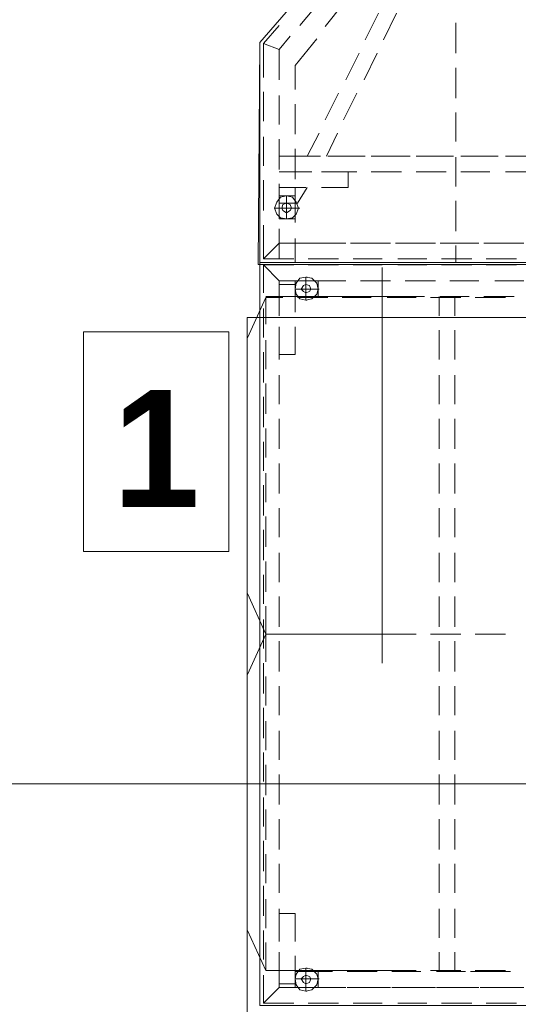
# Model space of a CAD drawing. Header units: millimetres. Extents: x 82175 to 237000, y 24756 to 471700.
# Tile 28 of 256: x 115184 to 116038, y 93922 to 95609. Entities that reach past the tile are written whole.
import ezdxf

# ---------------------------------------------------------------- set-up
doc = ezdxf.new("R2010")
doc.units = ezdxf.units.MM
doc.linetypes.add('Wipeout_Contour', pattern=[1000, 0, -1000])
doc.layers.add('2D - Ogólne', color=8, linetype='Continuous')
doc.layers.add('2D - Rysunki i Obrazki', color=8, linetype='Continuous')
doc.styles.add('STYL_AUTOMATYCZNY_11', font='txt')

msp = doc.modelspace()

# ---------------------------------------------------------------- linework, layer by layer
at = {"layer": '2D - Ogólne', "color": 8, "linetype": 'Continuous', "lineweight": 20, "ltscale": 100}
msp.add_line((110440, 94299.8), (116270, 94299.8), dxfattribs=at)
at = {"layer": '2D - Rysunki i Obrazki', "color": 8, "linetype": 'Continuous', "lineweight": 13, "ltscale": 100, "flags": 128}
for points in [[(117092.3, 95190), (115592.3, 95190), (115595.3, 95570.5), (115918.8, 95943.7), (116773.1, 95943.7), (117094.5, 95570.5)], [(115595.3, 95193.1), (115595.3, 95570.5), (115918.8, 95943.7), (116773.1, 95943.7), (117094.5, 95570.5), (117094.5, 95193.1)], [(115595.3, 95193.1), (115595.3, 95570.5), (115918.8, 95943.7), (116773.1, 95943.7), (117094.5, 95570.5), (117094.5, 95193.1)], [(115595.3, 95193.1), (115595.3, 95570.5), (115918.8, 95943.7), (116773.1, 95943.7), (117094.5, 95570.5), (117094.5, 95193.1)], [(115595.3, 95193.1), (115595.3, 95570.5), (115918.8, 95943.7), (116773.1, 95943.7), (117094.5, 95570.5), (117094.5, 95193.1)], [(115595.3, 95193.1), (115595.3, 95570.5), (115918.8, 95943.7), (116773.1, 95943.7), (117094.5, 95570.5), (117094.5, 95193.1)], [(115595.3, 95193.1), (115595.3, 95570.5), (115918.8, 95943.7), (116773.1, 95943.7), (117094.5, 95570.5), (117094.5, 95193.1)], [(115655.5, 95307.2), (115628.5, 95307.2), (115628.5, 95267.8), (115655.5, 95267.8)], [(115632.7, 95286.4), (115634.7, 95282.3), (115641, 95278.1), (115647.2, 95282.3), (115649.2, 95286.4), (115647.2, 95292.6), (115641, 95294.7), (115634.7, 95292.6)], [(115628.5, 95267.8), (115655.5, 95267.8)], [(115595.3, 95193.1), (115595.3, 93920), (116346, 93920), (116346, 95193.1)], [(115595.3, 95193.1), (115595.3, 93920), (116346, 93920), (116346, 95193.1)], [(116346, 93920), (116346, 95193.1), (115595.3, 95193.1), (115595.3, 93920)], [(115595.3, 95193.1), (115595.3, 93920), (116346, 93920), (116346, 95193.1)], [(115595.3, 95193.1), (115595.3, 93920), (116346, 93920), (116346, 95193.1)], [(116346, 93920), (116346, 95193.1), (115595.3, 95193.1), (115595.3, 93920)], [(115595.3, 95193.1), (115595.3, 93920), (116346, 93920), (116346, 95193.1)], [(115655.5, 95162), (115655.5, 95135), (115694.9, 95135), (115694.9, 95162)], [(115674.1, 95141.3), (115680.3, 95143.3), (115682.4, 95147.5), (115680.3, 95153.7), (115674.1, 95155.8), (115670, 95153.7), (115665.8, 95147.5), (115670, 95143.3)], [(115694.9, 95135), (115694.9, 95162)], [(116323.3, 95098.9), (116323.3, 93898.9), (115573.3, 93898.9), (115573.3, 95098.9)], [(115655.5, 93978), (115655.5, 93951.1), (115694.9, 93951.1), (115694.9, 93978)], [(115674.1, 93957.3), (115680.3, 93959.4), (115682.4, 93965.6), (115680.3, 93969.7), (115674.1, 93971.8), (115670, 93969.7), (115665.8, 93965.6), (115670, 93959.4)], [(115694.9, 93951.1), (115694.9, 93978)], [(115601.6, 93924.1), (115628.5, 93924.1)]]:
    msp.add_lwpolyline(points, close=True, dxfattribs=at)
for points in [[(115663.8, 95599.5), (115696.9, 95638.9)], [(115707.3, 95597.4), (115738.4, 95636.8)], [(115798.5, 95620.3), (115775.7, 95574.6)], [(115806.8, 95574.6), (115829.6, 95620.3)], [(115931.2, 95603.7), (115931.2, 95551.8)], [(115601.6, 95568.4), (115628.5, 95599.5)], [(115628.5, 95558), (115647.2, 95580.9)], [(115655.5, 95489.6), (115655.5, 95531.1), (115692.8, 95576.7)], [(115628.5, 95558), (115601.6, 95568.4)], [(115601.6, 95568.4), (115601.6, 95510.4)], [(115628.5, 95506.2), (115628.5, 95558)], [(115765.4, 95551.8), (115742.6, 95506.2)], [(115773.7, 95506.2), (115796.5, 95551.8)], [(115931.2, 95526.9), (115931.2, 95475.1)], [(115601.6, 95485.5), (115601.6, 95435.7)], [(115628.5, 95429.5), (115628.5, 95479.3)], [(115730.1, 95483.4), (115707.3, 95437.8)], [(115738.4, 95437.8), (115761.2, 95483.4)], [(115655.5, 95412.9), (115655.5, 95464.7)], [(115931.2, 95450.2), (115931.2, 95400.5)], [(115601.6, 95408.8), (115601.6, 95359)], [(115628.5, 95352.8), (115628.5, 95404.6)], [(115696.9, 95415), (115676.2, 95375.6)], [(115709.4, 95375.6), (115728, 95415)], [(115655.5, 95336.2), (115655.5, 95388)], [(115684.5, 95375.6), (115628.5, 95375.6)], [(115655.5, 95375.6), (115699, 95375.6)], [(115761.2, 95375.6), (115711.5, 95375.6)], [(115723.9, 95375.6), (115775.7, 95375.6)], [(115837.9, 95375.6), (115786.1, 95375.6)], [(115800.6, 95375.6), (115852.5, 95375.6)], [(115914.7, 95375.6), (115862.8, 95375.6)], [(115877.3, 95375.6), (115927.1, 95375.6)], [(115931.2, 95373.5), (115931.2, 95323.7)], [(115989.3, 95375.6), (115939.5, 95375.6)], [(115954.1, 95375.6), (116003.8, 95375.6)], [(116066, 95375.6), (116016.3, 95375.6)], [(116028.7, 95375.6), (116080.5, 95375.6)], [(115601.6, 95334.1), (115601.6, 95282.3)], [(115628.5, 95348.6), (115674.1, 95348.6)], [(115684.5, 95348.6), (115628.5, 95348.6)], [(115655.5, 95348.6), (115684.5, 95348.6)], [(115701.1, 95348.6), (115746.7, 95348.6)], [(115761.2, 95348.6), (115711.5, 95348.6)], [(115711.5, 95348.6), (115761.2, 95348.6)], [(115746.7, 95321.7), (115746.7, 95348.6)], [(115837.9, 95348.6), (115786.1, 95348.6)], [(115786.1, 95348.6), (115837.9, 95348.6)], [(115914.7, 95348.6), (115862.8, 95348.6)], [(115862.8, 95348.6), (115914.7, 95348.6)], [(115989.3, 95348.6), (115939.5, 95348.6)], [(115939.5, 95348.6), (115989.3, 95348.6)], [(116066, 95348.6), (116016.3, 95348.6)], [(116016.3, 95348.6), (116066, 95348.6)], [(115628.5, 95276), (115628.5, 95327.9)], [(115674.1, 95321.7), (115628.5, 95321.7)], [(115655.5, 95294.7), (115655.5, 95321.7)], [(115659.6, 95294.7), (115676.2, 95321.7)], [(115746.7, 95321.7), (115701.1, 95321.7)], [(115620.2, 95286.4), (115624.4, 95296.8), (115630.6, 95305.1), (115641, 95307.2), (115651.3, 95305.1)], [(115620.2, 95286.4), (115624.4, 95296.8), (115630.6, 95305.1), (115641, 95307.2), (115651.3, 95305.1)], [(115655.5, 95267.8), (115655.5, 95307.2), (115628.5, 95307.2), (115628.5, 95267.8)], [(115661.7, 95286.4), (115657.5, 95296.8), (115651.3, 95305.1), (115641, 95307.2), (115630.6, 95305.1)], [(115641, 95307.2), (115643, 95307.2)], [(115641, 95307.2), (115641, 95286.4), (115661.7, 95286.4)], [(115655.5, 95261.5), (115655.5, 95311.3)], [(115931.2, 95298.9), (115931.2, 95247)], [(115620.2, 95286.4), (115622.3, 95286.4)], [(115641, 95267.8), (115641, 95286.4), (115620.2, 95286.4)], [(115620.2, 95286.4), (115622.3, 95286.4)], [(115620.2, 95286.4), (115624.4, 95276), (115630.6, 95269.8), (115641, 95267.8), (115651.3, 95269.8)], [(115628.5, 95294.7), (115655.5, 95294.7), (115655.5, 95267.8)], [(115628.5, 95294.7), (115628.5, 95267.8)], [(115661.7, 95286.4), (115657.5, 95276), (115651.3, 95269.8), (115641, 95267.8), (115630.6, 95269.8)], [(115661.7, 95286.4), (115657.5, 95276), (115651.3, 95269.8), (115641, 95267.8), (115630.6, 95269.8)], [(115641, 95286.4), (115643, 95286.4)], [(115641, 95286.4), (115643, 95286.4)], [(115653.4, 95294.7), (115659.6, 95294.7)], [(115661.7, 95286.4), (115663.8, 95286.4)], [(115628.5, 95267.8), (115655.5, 95267.8)], [(115655.5, 95267.8), (115628.5, 95267.8)], [(115641, 95267.8), (115643, 95267.8)], [(115601.6, 95257.4), (115601.6, 95199.3)], [(115628.5, 95199.3), (115628.5, 95251.2)], [(115655.5, 95193.1), (115655.5, 95234.6)], [(115628.5, 95226.3), (115601.6, 95199.3), (115653.4, 95199.3)], [(115665.8, 95226.3), (115628.5, 95226.3), (115601.6, 95199.3)], [(115655.5, 95226.3), (115694.9, 95226.3)], [(115742.6, 95226.3), (115692.8, 95226.3)], [(115694.9, 95226.3), (115726, 95226.3)], [(115750.8, 95226.3), (115802.7, 95226.3)], [(115819.3, 95226.3), (115767.4, 95226.3)], [(115827.6, 95226.3), (115877.3, 95226.3)], [(115896, 95226.3), (115844.2, 95226.3)], [(115904.3, 95226.3), (115954.1, 95226.3)], [(115970.6, 95226.3), (115920.9, 95226.3)], [(115931.2, 95222.1), (115931.2, 95193.1)], [(115978.9, 95226.3), (116030.8, 95226.3)], [(116047.4, 95226.3), (115997.6, 95226.3)], [(115601.6, 95199.3), (115628.5, 95199.3)], [(115601.6, 95199.3), (115628.5, 95199.3)], [(115678.3, 95199.3), (115730.1, 95199.3)], [(115755, 95199.3), (115804.8, 95199.3)], [(115831.7, 95199.3), (115881.5, 95199.3)], [(115906.4, 95199.3), (115958.2, 95199.3)], [(115983.1, 95199.3), (116034.9, 95199.3)], [(115601.6, 95189), (115601.6, 95141.3)], [(115628.5, 95101.9), (115628.5, 95162), (115601.6, 95189)], [(115653.4, 95189), (115601.6, 95189), (115628.5, 95162), (115665.8, 95162)], [(115601.6, 95189), (115653.4, 95189)], [(115730.1, 95189), (115678.3, 95189)], [(115678.3, 95189), (115730.1, 95189)], [(115804.8, 95189), (115755, 95189)], [(115755, 95189), (115804.8, 95189)], [(115804.8, 95184.8), (115804.8, 94506.8)], [(115881.5, 95189), (115831.7, 95189)], [(115831.7, 95189), (115881.5, 95189)], [(115958.2, 95189), (115906.4, 95189)], [(115906.4, 95189), (115958.2, 95189)], [(116034.9, 95189), (115983.1, 95189)], [(115983.1, 95189), (116034.9, 95189)], [(115655.5, 95147.5), (115674.1, 95147.5), (115674.1, 95168.2)], [(115674.1, 95168.2), (115663.8, 95166.2), (115657.5, 95157.9), (115655.5, 95147.5), (115657.5, 95139.2)], [(115674.1, 95168.2), (115684.5, 95166.2), (115692.8, 95157.9), (115694.9, 95147.5), (115692.8, 95139.2)], [(115674.1, 95168.2), (115684.5, 95166.2), (115692.8, 95157.9), (115694.9, 95147.5), (115692.8, 95139.2)], [(115674.1, 95168.2), (115676.2, 95168.2)], [(115628.5, 95155.8), (115628.5, 95108.1)], [(115655.5, 95108.1), (115655.5, 95155.8), (115628.5, 95155.8)], [(115694.9, 95162), (115655.5, 95162), (115655.5, 95135)], [(115694.9, 95162), (115655.5, 95162), (115655.5, 95135), (115694.9, 95135)], [(115674.1, 95128.8), (115663.8, 95130.9), (115657.5, 95139.2), (115655.5, 95147.5), (115657.5, 95157.9)], [(115674.1, 95128.8), (115663.8, 95130.9), (115657.5, 95139.2), (115655.5, 95147.5), (115657.5, 95157.9)], [(115655.5, 95147.5), (115657.5, 95147.5)], [(115674.1, 95128.8), (115684.5, 95130.9), (115692.8, 95139.2), (115694.9, 95147.5), (115692.8, 95157.9)], [(115674.1, 95147.5), (115676.2, 95147.5)], [(115694.9, 95147.5), (115674.1, 95147.5), (115674.1, 95128.8)], [(115674.1, 95147.5), (115676.2, 95147.5)], [(115692.8, 95162), (115742.6, 95162)], [(115694.9, 95135), (115694.9, 95162)], [(115694.9, 95162), (115694.9, 95135), (115726, 95135)], [(115694.9, 95147.5), (115696.9, 95147.5)], [(115767.4, 95162), (115819.3, 95162)], [(115844.2, 95162), (115896, 95162)], [(115920.9, 95162), (115970.6, 95162)], [(115997.6, 95162), (116047.4, 95162)], [(115605.7, 95133), (115574.2, 95064.3)], [(115605.7, 95135), (115854.5, 95135)], [(115634.7, 95133), (115605.7, 95133), (115605.7, 95087.4)], [(115694.9, 95135), (115655.5, 95135)], [(115711.5, 95133), (115659.6, 95133)], [(115786.1, 95133), (115736.3, 95133)], [(115750.8, 95135), (115802.7, 95135)], [(115862.8, 95133), (115813.1, 95133)], [(115827.6, 95135), (115877.3, 95135)], [(115939.5, 95133), (115887.7, 95133)], [(115902.2, 95135), (115902.2, 95101.9)], [(115904.3, 95135), (115954.1, 95135)], [(115929.2, 95101.9), (115929.2, 95135)], [(116016.3, 95133), (115964.4, 95133)], [(115978.9, 95135), (116030.8, 95135)], [(115601.6, 95114.3), (115601.6, 95064.5)], [(115674.1, 95128.8), (115676.2, 95128.8)], [(115674.1, 95128.8), (115676.2, 95128.8)], [(115628.5, 95083.2), (115628.5, 95035.5), (115655.5, 95035.5), (115655.5, 95083.2)], [(115628.5, 95027.2), (115628.5, 95077)], [(115902.2, 95077), (115902.2, 95027.2)], [(115929.2, 95027.2), (115929.2, 95077)], [(115605.7, 95060.4), (115605.7, 95010.6)], [(115601.6, 95039.7), (115601.6, 94987.8)], [(115628.5, 94950.5), (115628.5, 95000.3)], [(115902.2, 95000.3), (115902.2, 94950.5)], [(115929.2, 94950.5), (115929.2, 95000.3)], [(115605.7, 94985.8), (115605.7, 94933.9)], [(115601.6, 94962.9), (115601.6, 94911.1)], [(115628.5, 94873.8), (115628.5, 94925.6)], [(115902.2, 94925.6), (115902.2, 94873.8)], [(115929.2, 94873.8), (115929.2, 94925.6)], [(115605.7, 94909), (115605.7, 94859.3)], [(115601.6, 94886.2), (115601.6, 94836.5)], [(115628.5, 94797.1), (115628.5, 94848.9)], [(115902.2, 94848.9), (115902.2, 94797.1)], [(115929.2, 94797.1), (115929.2, 94848.9)], [(115605.7, 94832.3), (115605.7, 94782.5)], [(115601.6, 94811.6), (115601.6, 94759.7)], [(115628.5, 94722.4), (115628.5, 94772.2)], [(115902.2, 94772.2), (115902.2, 94722.4)], [(115929.2, 94722.4), (115929.2, 94772.2)], [(115605.7, 94757.7), (115605.7, 94705.8)], [(115601.6, 94734.9), (115601.6, 94683)], [(115628.5, 94645.7), (115628.5, 94695.5)], [(115902.2, 94695.5), (115902.2, 94645.7)], [(115929.2, 94645.7), (115929.2, 94695.5)], [(115605.7, 94680.9), (115605.7, 94629.1)], [(115601.6, 94658.1), (115601.6, 94608.4)], [(115605.7, 94556.5), (115574.2, 94625.8)], [(115628.5, 94569), (115628.5, 94620.8)], [(115902.2, 94620.8), (115902.2, 94569)], [(115929.2, 94569), (115929.2, 94620.8)], [(115605.7, 94604.2), (115605.7, 94556.5), (115634.7, 94556.5)], [(115601.6, 94581.4), (115601.6, 94531.6)], [(115605.7, 94556.5), (115574.2, 94487.3)], [(115634.7, 94556.5), (115605.7, 94556.5), (115605.7, 94508.8)], [(115605.7, 94556.5), (115854.5, 94556.5)], [(115605.7, 94556.5), (115854.5, 94556.5)], [(115711.5, 94556.5), (115659.6, 94556.5)], [(115659.6, 94556.5), (115711.5, 94556.5)], [(115786.1, 94556.5), (115736.3, 94556.5)], [(115736.3, 94556.5), (115786.1, 94556.5)], [(115862.8, 94556.5), (115813.1, 94556.5)], [(115813.1, 94556.5), (115862.8, 94556.5)], [(115939.5, 94556.5), (115887.7, 94556.5)], [(115887.7, 94556.5), (115939.5, 94556.5)], [(116016.3, 94556.5), (115964.4, 94556.5)], [(115964.4, 94556.5), (116016.3, 94556.5)], [(115628.5, 94492.2), (115628.5, 94544.1)], [(115902.2, 94544.1), (115902.2, 94492.2)], [(115929.2, 94492.2), (115929.2, 94544.1)], [(115601.6, 94506.8), (115601.6, 94454.9)], [(115605.7, 94484), (115605.7, 94434.2)], [(115628.5, 94417.6), (115628.5, 94467.4)], [(115902.2, 94467.4), (115902.2, 94417.6)], [(115929.2, 94417.6), (115929.2, 94467.4)], [(115601.6, 94430), (115601.6, 94378.2)], [(115605.7, 94407.2), (115605.7, 94357.5)], [(115628.5, 94340.9), (115628.5, 94390.6)], [(115902.2, 94390.6), (115902.2, 94340.9)], [(115929.2, 94340.9), (115929.2, 94390.6)], [(115601.6, 94353.3), (115601.6, 94303.6)], [(115605.7, 94332.6), (115605.7, 94280.7)], [(115628.5, 94264.2), (115628.5, 94316)], [(115902.2, 94316), (115902.2, 94264.2)], [(115929.2, 94264.2), (115929.2, 94316)], [(115601.6, 94276.6), (115601.6, 94226.8)], [(115605.7, 94255.9), (115605.7, 94204)], [(115628.5, 94187.4), (115628.5, 94239.3)], [(115902.2, 94239.3), (115902.2, 94187.4)], [(115929.2, 94187.4), (115929.2, 94239.3)], [(115601.6, 94202), (115601.6, 94150.1)], [(115605.7, 94179.1), (115605.7, 94129.4)], [(115628.5, 94112.8), (115628.5, 94162.6)], [(115902.2, 94162.6), (115902.2, 94112.8)], [(115929.2, 94112.8), (115929.2, 94162.6)], [(115601.6, 94125.2), (115601.6, 94073.4)], [(115605.7, 94102.4), (115605.7, 94052.7)], [(115628.5, 94036.1), (115628.5, 94085.8)], [(115902.2, 94085.8), (115902.2, 94036.1)], [(115929.2, 94036.1), (115929.2, 94085.8)], [(115628.5, 94077.5), (115628.5, 94029.9)], [(115655.5, 94029.9), (115655.5, 94077.5), (115628.5, 94077.5)], [(115605.7, 93980.1), (115574.2, 94048.7)], [(115601.6, 94048.5), (115601.6, 93998.7)], [(115605.7, 94027.8), (115605.7, 93980.1), (115634.7, 93980.1)], [(115601.6, 93971.8), (115601.6, 93924.1), (115628.5, 93951.1), (115628.5, 94011.2)], [(115628.5, 94005), (115628.5, 93957.3), (115655.5, 93957.3), (115655.5, 94005)], [(115902.2, 94011.2), (115902.2, 93978)], [(115929.2, 93978), (115929.2, 94011.2)], [(115655.5, 93965.6), (115674.1, 93965.6), (115674.1, 93984.2)], [(115674.1, 93984.2), (115663.8, 93982.2), (115657.5, 93973.9), (115655.5, 93965.6), (115657.5, 93955.2)], [(115674.1, 93984.2), (115684.5, 93982.2), (115692.8, 93973.9), (115694.9, 93965.6), (115692.8, 93955.2)], [(115674.1, 93984.2), (115684.5, 93982.2), (115692.8, 93973.9), (115694.9, 93965.6), (115692.8, 93955.2)], [(115674.1, 93984.2), (115676.2, 93984.2)], [(115605.7, 93980.1), (115854.5, 93980.1)], [(115682.4, 93978), (115655.5, 93978), (115655.5, 93951.1)], [(115694.9, 93978), (115655.5, 93978), (115655.5, 93951.1)], [(115694.9, 93951.1), (115694.9, 93978), (115694.9, 93951.1), (115655.5, 93951.1)], [(115694.9, 93978), (115655.5, 93978), (115655.5, 93951.1), (115694.9, 93951.1)], [(115674.1, 93944.8), (115663.8, 93946.9), (115657.5, 93955.2), (115655.5, 93965.6), (115657.5, 93973.9)], [(115674.1, 93944.8), (115663.8, 93946.9), (115657.5, 93955.2), (115655.5, 93965.6), (115657.5, 93973.9)], [(115659.6, 93980.1), (115711.5, 93980.1)], [(115674.1, 93944.8), (115684.5, 93946.9), (115692.8, 93955.2), (115694.9, 93965.6), (115692.8, 93973.9)], [(115719.7, 93978), (115682.4, 93978)], [(115736.3, 93980.1), (115786.1, 93980.1)], [(115796.5, 93978), (115744.6, 93978)], [(115813.1, 93980.1), (115862.8, 93980.1)], [(115871.1, 93978), (115821.3, 93978)], [(115887.7, 93980.1), (115939.5, 93980.1)], [(115947.8, 93978), (115898.1, 93978)], [(115956.1, 93978), (115985.2, 93978)], [(115964.4, 93980.1), (116016.3, 93980.1)], [(116024.6, 93978), (115972.7, 93978)], [(115665.8, 93951.1), (115628.5, 93951.1), (115601.6, 93924.1)], [(115655.5, 93965.6), (115657.5, 93965.6)], [(115655.5, 93951.1), (115682.4, 93951.1)], [(115674.1, 93965.6), (115676.2, 93965.6)], [(115694.9, 93965.6), (115674.1, 93965.6), (115674.1, 93944.8)], [(115674.1, 93965.6), (115676.2, 93965.6)], [(115682.4, 93951.1), (115719.7, 93951.1)], [(115742.6, 93951.1), (115692.8, 93951.1)], [(115694.9, 93965.6), (115696.9, 93965.6)], [(115744.6, 93951.1), (115796.5, 93951.1)], [(115819.3, 93951.1), (115767.4, 93951.1)], [(115821.3, 93951.1), (115871.1, 93951.1)], [(115896, 93951.1), (115844.2, 93951.1)], [(115898.1, 93951.1), (115947.8, 93951.1)], [(115970.6, 93951.1), (115920.9, 93951.1)], [(115972.7, 93951.1), (116024.6, 93951.1)], [(116047.4, 93951.1), (115997.6, 93951.1)], [(115674.1, 93944.8), (115676.2, 93944.8)], [(115674.1, 93944.8), (115676.2, 93944.8)], [(115653.4, 93924.1), (115601.6, 93924.1)], [(115601.6, 93924.1), (115653.4, 93924.1)], [(115601.6, 93924.1), (115653.4, 93924.1)], [(115730.1, 93924.1), (115678.3, 93924.1)], [(115678.3, 93924.1), (115730.1, 93924.1)], [(115678.3, 93924.1), (115730.1, 93924.1)], [(115804.8, 93924.1), (115755, 93924.1)], [(115755, 93924.1), (115804.8, 93924.1)], [(115755, 93924.1), (115804.8, 93924.1)], [(115881.5, 93924.1), (115831.7, 93924.1)], [(115831.7, 93924.1), (115881.5, 93924.1)], [(115831.7, 93924.1), (115881.5, 93924.1)], [(115958.2, 93924.1), (115906.4, 93924.1)], [(115906.4, 93924.1), (115958.2, 93924.1)], [(115906.4, 93924.1), (115958.2, 93924.1)], [(116034.9, 93924.1), (115983.1, 93924.1)], [(115983.1, 93924.1), (116034.9, 93924.1)], [(115983.1, 93924.1), (116034.9, 93924.1)]]:
    msp.add_lwpolyline(points, dxfattribs=at)

# ---------------------------------------------------------------- wipeouts: each hides what was drawn before it
at = {"color": 8, "linetype": 'Wipeout_Contour', "lineweight": 0, "ltscale": 451056.981868}
msp.add_wipeout([(115293.3, 94698), (115542.3, 94698), (115542.3, 95074.5), (115293.3, 95074.5)], dxfattribs=at).dxf.layer = '2D - Rysunki i Obrazki'

# ---------------------------------------------------------------- next in the draw order: linework, layer by layer
at = {"layer": '2D - Rysunki i Obrazki', "color": 8, "linetype": 'Continuous', "lineweight": 13, "ltscale": 100}
for p, q in [((115542.3, 95074.5), (115293.3, 95074.5)), ((115293.3, 95074.5), (115293.3, 94698)), ((115542.3, 94698), (115542.3, 95074.5)), ((115293.3, 94698), (115542.3, 94698))]:
    msp.add_line(p, q, dxfattribs=at)

# ---------------------------------------------------------------- next in the draw order: texts
at = {"layer": '2D - Rysunki i Obrazki', "color": 8, "linetype": 'Continuous', "lineweight": 13, "insert": (115417.8, 94774.5), "char_height": 200, "attachment_point": 8, "style": 'STYL_AUTOMATYCZNY_11'}
msp.add_mtext('\\A1;{\\pqc;\\fF1|b1|i0|c0|p0;\\W1.000000;1}', dxfattribs=at)

doc.saveas('drawing.dxf')
